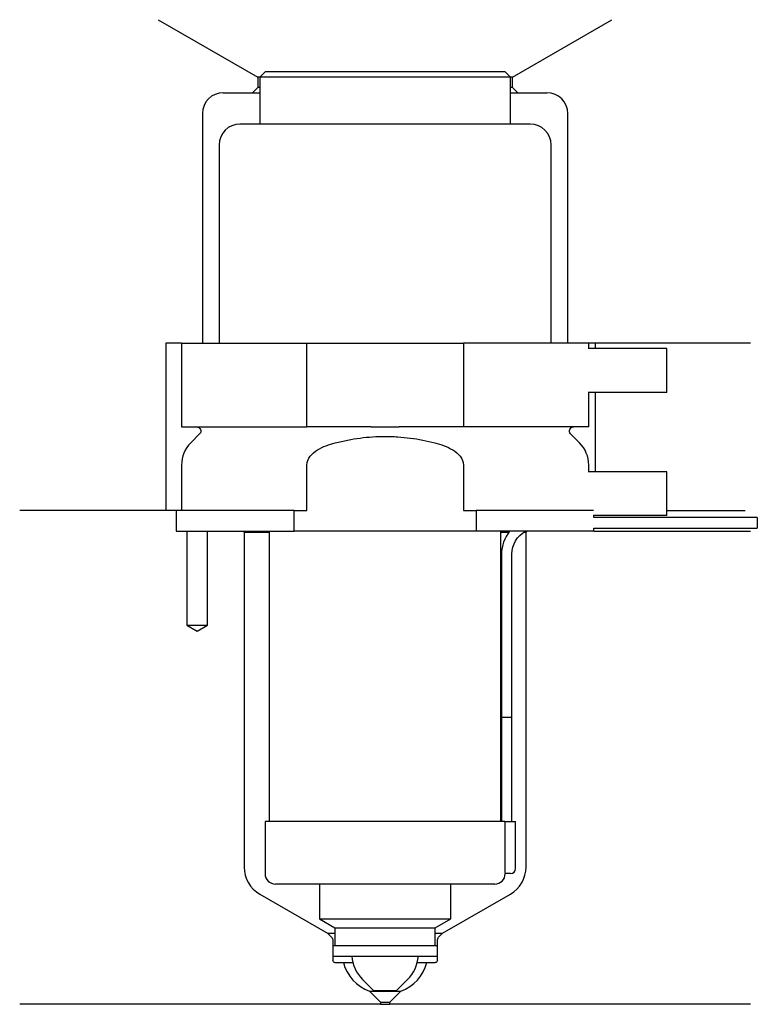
# Model space of a CAD drawing. Header units: inches. Extents: x 29.2 to 99.9, y 245.3 to 339.6.
import ezdxf

# ---------------------------------------------------------------- set-up
doc = ezdxf.new("R2010")
doc.units = ezdxf.units.IN
for name, color, linetype in [('201', 7, 'Continuous'), ('30', 7, 'Continuous'), ('32', 7, 'Continuous')]:
    doc.layers.add(name, color=color, linetype=linetype)

msp = doc.modelspace()

# ---------------------------------------------------------------- linework, layer by layer
at = {"layer": '201', "color": 113}
for p, q in [((42.523, 339.606), (52.049, 334.106)), ((76.449, 334.106), (85.975, 339.606)), ((52.249, 334.106), (52.049, 334.106)), ((52.049, 334.106), (52.049, 333.106)), ((76.449, 334.106), (76.249, 334.106)), ((76.449, 333.106), (76.449, 334.106)), ((52.049, 333.106), (51.549, 332.606)), ((52.249, 333.106), (52.049, 333.106)), ((76.449, 333.106), (76.249, 333.106)), ((76.949, 332.606), (76.449, 333.106)), ((48.749, 332.606), (51.549, 332.606)), ((51.549, 332.606), (52.249, 332.606)), ((76.249, 332.606), (76.949, 332.606)), ((76.949, 332.606), (79.749, 332.606)), ((46.749, 330.606), (46.749, 308.606)), ((81.749, 308.606), (81.749, 330.606)), ((43.249, 308.606), (43.249, 292.606)), ((44.749, 308.606), (43.249, 308.606)), ((99.249, 308.606), (83.749, 308.606)), ((84.373, 308.606), (84.373, 308.106)), ((84.373, 303.906), (84.373, 296.306)), ((44.249, 292.606), (29.249, 292.606)), ((43.249, 292.606), (29.249, 292.606)), ((44.249, 292.606), (44.249, 290.606)), ((91.249, 292.606), (98.731, 292.606)), ((91.249, 292.606), (98.731, 292.606)), ((45.249, 290.606), (45.249, 281.606)), ((47.249, 281.606), (47.249, 290.606)), ((50.649, 290.606), (50.749, 290.506)), ((50.749, 290.506), (53.149, 290.506)), ((50.749, 290.506), (50.749, 258.435)), ((75.349, 290.506), (76.099, 290.506)), ((77.542, 290.506), (77.749, 290.506)), ((77.749, 290.506), (77.849, 290.606)), ((77.749, 258.435), (77.749, 290.506)), ((84.249, 290.606), (99.249, 290.606)), ((45.249, 281.606), (46.249, 281.029)), ((46.249, 281.029), (47.249, 281.606)), ((52.249, 255.837), (58.744, 252.087)), ((69.754, 252.087), (76.249, 255.837)), ((58.744, 252.087), (59.127, 251.704)), ((58.744, 252.087), (59.444, 252.087)), ((69.054, 252.087), (69.754, 252.087)), ((69.371, 251.704), (69.754, 252.087)), ((59.244, 251.422), (59.244, 249.487)), ((69.254, 249.487), (69.254, 251.422)), ((59.444, 249.287), (60.249, 249.287)), ((60.249, 249.287), (61.165, 249.287)), ((67.333, 249.287), (68.249, 249.287)), ((68.249, 249.287), (69.054, 249.287)), ((62.749, 246.537), (63.799, 245.487)), ((62.749, 246.537), (65.749, 246.537)), ((64.699, 245.487), (65.749, 246.537)), ((63.799, 245.287), (29.249, 245.287)), ((63.799, 245.487), (63.799, 245.287)), ((63.799, 245.487), (64.699, 245.487)), ((63.799, 245.287), (64.699, 245.287)), ((64.699, 245.287), (64.699, 245.487)), ((99.249, 245.287), (64.699, 245.287))]:
    msp.add_line(p, q, dxfattribs=at)
for centre, radius, start, end in [((48.749, 330.606), 2, 90, 180), ((79.749, 330.606), 2, 0, 90), ((53.749, 258.435), 3, 180, 240), ((74.749, 258.435), 3, -60, 0), ((64.12, 250.295), 4, 194.59164, 249.95574), ((64.378, 250.295), 4, 290.04426, 345.40836)]:
    msp.add_arc(centre, radius, start, end, dxfattribs=at)
at = {"layer": '201', "color": 113, "extrusion": (0, 0, -1)}
for centre, radius, start, end in [((-58.844, 251.422), 0.4, 135, 180), ((-69.654, 251.422), 0.4, 0, 45), ((-59.444, 249.487), 0.2, -90, 0), ((-69.054, 249.487), 0.2, 180, 270)]:
    msp.add_arc(centre, radius, start, end, dxfattribs=at)
at = {"layer": '30', "color": 113}
for p, q in [((52.749, 334.606), (52.249, 334.106)), ((76.249, 334.106), (52.249, 334.106)), ((52.249, 334.106), (52.249, 329.606)), ((75.749, 334.606), (52.749, 334.606)), ((76.249, 334.106), (75.749, 334.606)), ((76.249, 329.606), (76.249, 334.106)), ((78.149, 329.606), (50.349, 329.606)), ((48.349, 327.606), (48.349, 308.606)), ((80.149, 308.606), (80.149, 327.606)), ((44.749, 308.606), (56.749, 308.606)), ((44.749, 308.606), (44.749, 300.606)), ((56.749, 308.606), (71.749, 308.606)), ((56.749, 300.606), (56.749, 308.606)), ((83.749, 308.606), (71.749, 308.606)), ((71.749, 308.606), (71.749, 300.606)), ((83.749, 308.106), (83.749, 308.606)), ((83.749, 300.606), (83.749, 303.906)), ((44.749, 300.606), (56.749, 300.606)), ((62.906, 300.606), (56.749, 300.606)), ((71.749, 300.606), (65.591, 300.606)), ((83.749, 300.606), (71.749, 300.606)), ((46.482, 299.923), (45.627, 299.069)), ((82.87, 299.069), (82.016, 299.923)), ((44.749, 296.948), (44.749, 292.606)), ((56.749, 292.606), (56.749, 296.948)), ((71.749, 296.948), (71.749, 292.606)), ((83.749, 296.306), (83.749, 296.948)), ((44.249, 292.606), (44.249, 290.606)), ((55.531, 292.606), (44.249, 292.606)), ((55.531, 292.606), (56.749, 292.606)), ((55.531, 290.606), (55.531, 292.606)), ((71.749, 292.606), (72.967, 292.606)), ((84.21, 292.606), (72.967, 292.606)), ((72.967, 292.606), (72.967, 290.606)), ((84.249, 291.906), (84.249, 292.106)), ((99.899, 291.906), (84.249, 291.906)), ((99.899, 291.906), (99.899, 290.906)), ((44.249, 290.606), (55.531, 290.606)), ((45.249, 290.606), (45.249, 281.606)), ((47.249, 281.606), (47.249, 290.606)), ((53.149, 290.606), (53.149, 262.806)), ((72.967, 290.606), (55.531, 290.606)), ((84.249, 290.606), (72.967, 290.606)), ((75.349, 262.806), (75.349, 290.606)), ((84.249, 290.606), (84.249, 290.906)), ((84.249, 290.906), (99.899, 290.906)), ((75.399, 288.406), (75.399, 272.806)), ((76.399, 272.806), (76.399, 288.406)), ((45.249, 281.606), (47.249, 281.606)), ((75.399, 272.806), (76.399, 272.806)), ((75.399, 272.806), (75.399, 262.806)), ((75.399, 272.806), (76.399, 272.806)), ((76.399, 262.806), (76.399, 272.806)), ((52.749, 262.806), (52.749, 257.806)), ((75.719, 262.806), (52.749, 262.806)), ((75.719, 262.806), (75.719, 258.306)), ((75.719, 262.806), (76.749, 262.806)), ((76.749, 258.306), (76.749, 262.806)), ((76.249, 257.806), (75.745, 257.806)), ((74.749, 256.806), (53.749, 256.806)), ((57.949, 256.806), (57.949, 253.469)), ((70.549, 253.469), (70.549, 256.806)), ((57.949, 253.469), (59.444, 252.606)), ((57.949, 253.469), (70.549, 253.469)), ((69.054, 252.606), (70.549, 253.469)), ((59.444, 252.606), (69.054, 252.606)), ((59.444, 252.606), (59.444, 250.906)), ((69.054, 250.906), (69.054, 252.606)), ((59.244, 250.906), (69.254, 250.906)), ((59.244, 250.906), (59.244, 249.906)), ((69.254, 249.906), (69.254, 250.906)), ((59.244, 249.906), (69.254, 249.906)), ((62.099, 247.656), (63.149, 246.606)), ((65.349, 246.606), (66.399, 247.656)), ((63.149, 246.606), (65.349, 246.606))]:
    msp.add_line(p, q, dxfattribs=at)
for centre, radius, start, end in [((50.349, 327.606), 2, 90, 180), ((78.149, 327.606), 2, 0, 90), ((47.749, 296.948), 3, 135, 180), ((80.749, 296.948), 3, 0, 45), ((78.899, 288.406), 3.5, 141.05391, 180), ((53.749, 257.806), 1, 180, 270), ((74.749, 257.806), 1, -90, 0), ((76.249, 258.306), 0.5, -90, 0), ((64.634, 250.191), 3.585, 184.55907, 225), ((63.864, 250.191), 3.585, 315, 355.44094)]:
    msp.add_arc(centre, radius, start, end, dxfattribs=at)
at = {"layer": '30', "color": 113, "extrusion": (0, 0, -1)}
for centre, radius, start, end in [((-46.199, 300.206), 0.4, 90, 225), ((-82.299, 300.206), 0.4, -45, 90), ((-78.899, 288.406), 2.5, 0, 61.64157)]:
    msp.add_arc(centre, radius, start, end, dxfattribs=at)
at = {"layer": '30', "color": 113}
for points, knots in [([(62.906, 300.606), (63.353, 300.606), (63.8, 300.603), (64.358, 300.603), (64.47, 300.603), (64.695, 300.604), (64.807, 300.604), (65.143, 300.605), (65.367, 300.606), (65.591, 300.606)], [0, 0, 0, 0, 0.5, 0.5, 0.625, 0.625, 0.75, 0.75, 1, 1, 1, 1]), ([(56.749, 296.948), (56.749, 297.565), (57.25, 298.07), (58.3, 298.716), (58.884, 298.917), (59.479, 299.069)], [0, 0, 0, 0, 0.5, 0.5, 1, 1, 1, 1]), ([(59.479, 299.069), (59.674, 299.119), (59.871, 299.167), (60.265, 299.256), (60.462, 299.297), (61.055, 299.413), (61.451, 299.479), (62.644, 299.636), (63.444, 299.69), (64.451, 299.69), (64.653, 299.687), (65.057, 299.673), (65.259, 299.663), (65.864, 299.622), (66.265, 299.582), (67.458, 299.423), (68.243, 299.268), (69.019, 299.069)], [0, 0, 0, 0, 0.0625, 0.0625, 0.125, 0.125, 0.25, 0.25, 0.5, 0.5, 0.5625, 0.5625, 0.625, 0.625, 0.75, 0.75, 1, 1, 1, 1]), ([(69.019, 299.069), (69.615, 298.916), (70.2, 298.716), (71.249, 298.069), (71.749, 297.563), (71.749, 296.948)], [0, 0, 0, 0, 0.5, 0.5, 1, 1, 1, 1]), ([(75.719, 258.306), (75.719, 258.251), (75.719, 258.195), (75.722, 258.09), (75.724, 258.04), (75.728, 257.953), (75.731, 257.915), (75.736, 257.856), (75.738, 257.834), (75.74, 257.821), (75.742, 257.811), (75.743, 257.806)], [0, 0, 0, 0, 0.208381, 0.208381, 0.416996, 0.416996, 0.625825, 0.625825, 0.83609, 0.83609, 1, 1, 1, 1])]:
    msp.add_open_spline(points, degree=3, knots=knots, dxfattribs=at)
at = {"layer": '32', "color": 113}
for p, q in [((91.249, 308.106), (83.709, 308.106)), ((91.249, 303.906), (91.249, 308.106)), ((91.249, 303.906), (83.709, 303.906)), ((91.249, 296.306), (83.709, 296.306)), ((91.249, 292.106), (91.249, 296.306)), ((91.249, 292.106), (84.209, 292.106))]:
    msp.add_line(p, q, dxfattribs=at)

doc.saveas('drawing.dxf')
